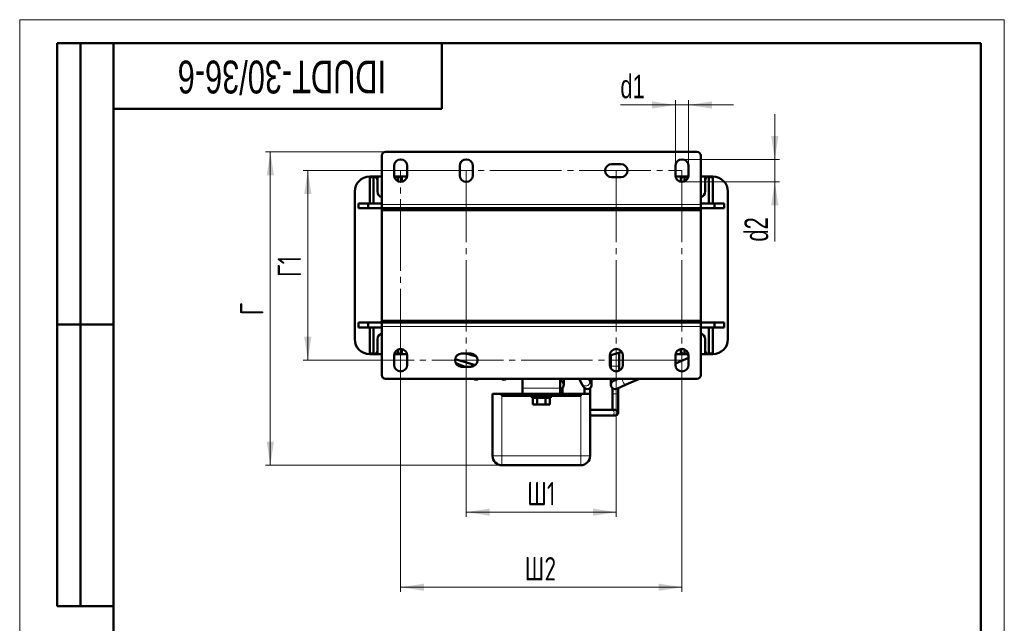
# Model space of a CAD drawing. Header units: millimetres. Extents: x 0 to 525, y 0 to 742.
# Tile 4 of 4: x 0 to 525, y 421 to 742. Entities that reach past the tile are written whole.
import ezdxf

# ---------------------------------------------------------------- set-up
doc = ezdxf.new("R2010")
doc.units = ezdxf.units.MM
doc.header["$LTSCALE"] = 2.5
doc.linetypes.add('SLD-Осевая', pattern=[19.05, 15.24, -1.27, 1.27, -1.27])
doc.linetypes.add('SLD-Сплошная', pattern=[0])
doc.styles.add('SLDTEXTSTYLE0', font='TXT', dxfattribs={"width": 0.7, "bigfont": 'bigfont'})
doc.styles.add('SLDTEXTSTYLE1', font='TXT', dxfattribs={"width": 0.7})
doc.dimstyles.new('SLDDIMSTYLE0', dxfattribs={"dimtxt": 12.5, "dimasz": 12.5, "dimexe": 0, "dimexo": 0.0625, "dimgap": 3.125, "dimtad": 2, "dimdec": 1, "dimrnd": 1e-09, "dimzin": 12, "dimdsep": 46, "dimtxsty": 'SLDTEXTSTYLE1', "dimsah": 1, "dimcen": 0.09, "dimadec": 0, "dimazin": 3, "dimtfac": 1, "dimtdec": 3, "dimtofl": 0, "dimtmove": 0, "dimatfit": 3, "dimfxl": 0, "dimfrac": 2, "dimtolj": 1, "dimtzin": 12, "dimarcsym": 0})
doc.dimstyles.new('SLDDIMSTYLE1', dxfattribs={"dimtxt": 12.5, "dimasz": 12.5, "dimexe": 0, "dimexo": 0.0625, "dimgap": 3.125, "dimtad": 2, "dimdec": 1, "dimrnd": 1e-09, "dimzin": 12, "dimdsep": 46, "dimtxsty": 'SLDTEXTSTYLE1', "dimsah": 1, "dimcen": 0.09, "dimadec": 0, "dimazin": 3, "dimtfac": 1, "dimtdec": 3, "dimtmove": 0, "dimatfit": 0, "dimfxl": 0, "dimfrac": 2, "dimtolj": 1, "dimtzin": 12, "dimarcsym": 0})

# ---------------------------------------------------------------- blocks, each defined once
blk = doc.blocks.new('_D_2')
at = {"color": 7, "linetype": 'SLD-Сплошная', "lineweight": 0}
for p, q in [((203.11, 662.06), (151.13, 662.06)), ((153.63, 561.06), (153.63, 662.06)), ((203.11, 561.06), (151.13, 561.06))]:
    blk.add_line(p, q, dxfattribs=at)
at = {"color": 7, "linetype": 'SLD-Сплошная', "lineweight": 18}
for points in [[(153.63, 662.06), (151.71, 649.56), (155.56, 649.56)], [(153.63, 561.06), (155.56, 573.56), (151.71, 573.56)]]:
    blk.add_solid(points, dxfattribs=at)
at = {"color": 7, "linetype": 'SLD-Сплошная', "lineweight": 18, "insert": (137.52, 605.34), "char_height": 12.5, "attachment_point": 1, "rotation": 90, "style": 'SLDTEXTSTYLE0'}
blk.add_mtext('Г1', dxfattribs=at)
blk = doc.blocks.new('_D_3')
at = {"color": 7, "linetype": 'SLD-Сплошная', "lineweight": 0}
for p, q in [((203.13, 561.03), (203.13, 437.56)), ((353.13, 561.03), (353.13, 437.56)), ((203.13, 440.06), (353.13, 440.06))]:
    blk.add_line(p, q, dxfattribs=at)
at = {"color": 7, "linetype": 'SLD-Сплошная', "lineweight": 18}
for points in [[(203.13, 440.06), (215.63, 438.13), (215.63, 441.98)], [(353.13, 440.06), (340.63, 441.98), (340.63, 438.13)]]:
    blk.add_solid(points, dxfattribs=at)
at = {"color": 7, "linetype": 'SLD-Сплошная', "lineweight": 18, "insert": (269.24, 456.17), "char_height": 12.5, "attachment_point": 1, "style": 'SLDTEXTSTYLE0'}
blk.add_mtext('Ш2', dxfattribs=at)
blk = doc.blocks.new('_D_4')
at = {"color": 7, "linetype": 'SLD-Сплошная', "lineweight": 0}
for p, q in [((238.13, 561.03), (238.13, 477.56)), ((318.13, 561.03), (318.13, 477.56)), ((238.13, 480.06), (318.13, 480.06))]:
    blk.add_line(p, q, dxfattribs=at)
at = {"color": 7, "linetype": 'SLD-Сплошная', "lineweight": 18}
for points in [[(238.13, 480.06), (250.63, 478.13), (250.63, 481.98)], [(318.13, 480.06), (305.63, 481.98), (305.63, 478.13)]]:
    blk.add_solid(points, dxfattribs=at)
at = {"color": 7, "linetype": 'SLD-Сплошная', "lineweight": 18, "insert": (270.58, 496.17), "char_height": 12.5, "attachment_point": 1, "style": 'SLDTEXTSTYLE0'}
blk.add_mtext('Ш1', dxfattribs=at)
blk = doc.blocks.new('_D_5')
at = {"color": 7, "linetype": 'SLD-Сплошная', "lineweight": 0}
for p, q in [((195.11, 672.06), (131.13, 672.06)), ((133.63, 505.06), (133.63, 672.06)), ((257.11, 505.06), (131.13, 505.06))]:
    blk.add_line(p, q, dxfattribs=at)
at = {"color": 7, "linetype": 'SLD-Сплошная', "lineweight": 18}
for points in [[(133.63, 672.06), (131.71, 659.56), (135.56, 659.56)], [(133.63, 505.06), (135.56, 517.56), (131.71, 517.56)]]:
    blk.add_solid(points, dxfattribs=at)
at = {"color": 7, "linetype": 'SLD-Сплошная', "lineweight": 18, "insert": (117.52, 585.01), "char_height": 12.5, "attachment_point": 1, "rotation": 90, "style": 'SLDTEXTSTYLE0'}
blk.add_mtext('Г', dxfattribs=at)
blk = doc.blocks.new('_D_6')
at = {"color": 7, "linetype": 'SLD-Сплошная', "lineweight": 0}
for p, q in [((349.63, 664.58), (349.63, 699.56)), ((356.63, 664.58), (356.63, 699.56)), ((349.63, 697.06), (320.29, 697.06)), ((349.63, 697.06), (356.63, 697.06)), ((356.63, 697.06), (380.67, 697.06))]:
    blk.add_line(p, q, dxfattribs=at)
at = {"color": 7, "linetype": 'SLD-Сплошная', "lineweight": 18}
for points in [[(349.63, 697.06), (337.13, 698.98), (337.13, 695.13)], [(356.63, 697.06), (369.13, 695.13), (369.13, 698.98)]]:
    blk.add_solid(points, dxfattribs=at)
at = {"color": 7, "linetype": 'SLD-Сплошная', "lineweight": 18, "insert": (320.29, 713.17), "char_height": 12.5, "attachment_point": 1, "style": 'SLDTEXTSTYLE1'}
blk.add_mtext('d1', dxfattribs=at)
blk = doc.blocks.new('_D_7')
at = {"color": 7, "linetype": 'SLD-Сплошная', "lineweight": 0}
for p, q in [((402.63, 668.06), (402.63, 692.1)), ((353.16, 668.06), (405.13, 668.06)), ((402.63, 668.06), (402.63, 656.06)), ((353.16, 656.06), (405.13, 656.06)), ((402.63, 656.06), (402.63, 624.24))]:
    blk.add_line(p, q, dxfattribs=at)
at = {"color": 7, "linetype": 'SLD-Сплошная', "lineweight": 18}
for points in [[(402.63, 668.06), (404.56, 680.56), (400.71, 680.56)], [(402.63, 656.06), (400.71, 643.56), (404.56, 643.56)]]:
    blk.add_solid(points, dxfattribs=at)
at = {"color": 7, "linetype": 'SLD-Сплошная', "lineweight": 18, "insert": (386.52, 624.24), "char_height": 12.5, "attachment_point": 1, "rotation": 90, "style": 'SLDTEXTSTYLE1'}
blk.add_mtext('d2', dxfattribs=at)

msp = doc.modelspace()

# ---------------------------------------------------------------- linework, layer by layer
at = {"color": 7, "linetype": 'SLD-Сплошная', "lineweight": 18}
for p, q in [((0, 742.5), (525, 742.5)), ((0, 742.5), (0, 0)), ((525, 742.5), (525, 0))]:
    msp.add_line(p, q, dxfattribs=at)
at = {"color": 7, "linetype": 'SLD-Сплошная', "lineweight": 50}
for p, q in [((20, 430), (20, 730)), ((50, 730), (20, 730)), ((20, 430), (20, 730)), ((32.5, 430), (32.5, 730)), ((32.5, 430), (32.5, 730)), ((50, 730), (50, 12.5)), ((512.5, 730), (50, 730)), ((50, 730), (50, 12.5)), ((225, 695), (225, 730)), ((512.5, 12.5), (512.5, 730)), ((50, 695), (225, 695)), ((195.13, 672.06), (361.13, 672.06)), ((193.13, 644.06), (193.13, 670.06)), ((363.13, 670.06), (363.13, 644.06)), ((199.63, 664.56), (199.63, 659.56)), ((206.63, 659.56), (206.63, 664.56)), ((234.63, 664.56), (234.63, 659.56)), ((241.63, 659.56), (241.63, 664.56)), ((320.63, 665.56), (315.63, 665.56)), ((349.63, 664.56), (349.63, 659.56)), ((356.63, 659.56), (356.63, 664.56)), ((186.63, 658.86), (188.73, 658.86)), ((186.73, 644.56), (186.73, 658.56)), ((186.73, 658.56), (188.73, 658.56)), ((188.73, 658.56), (188.73, 644.56)), ((188.88, 658.91), (190.73, 658.91)), ((190.73, 658.91), (190.73, 656.86)), ((190.73, 658.91), (193.13, 658.91)), ((190.73, 656.86), (190.73, 650.86)), ((199.69, 658.91), (203.73, 658.91)), ((199.73, 658.86), (201.73, 658.86)), ((201.73, 658.56), (199.78, 658.56)), ((201.73, 656.35), (201.73, 658.56)), ((203.73, 658.91), (203.73, 656.86)), ((203.73, 658.91), (206.57, 658.91)), ((203.73, 656.86), (203.73, 656.11)), ((315.63, 658.56), (320.63, 658.56)), ((349.69, 658.91), (352.53, 658.91)), ((352.53, 658.91), (356.57, 658.91)), ((352.53, 656.86), (352.53, 658.91)), ((352.53, 656.11), (352.53, 656.86)), ((354.53, 658.86), (356.53, 658.86)), ((354.53, 658.56), (354.53, 656.35)), ((356.49, 658.56), (354.53, 658.56)), ((363.13, 658.91), (365.53, 658.91)), ((365.53, 658.91), (367.38, 658.91)), ((365.53, 656.86), (365.53, 658.91)), ((365.53, 650.86), (365.53, 656.86)), ((367.53, 658.86), (369.63, 658.86)), ((369.53, 658.56), (367.53, 658.56)), ((367.53, 658.56), (367.53, 644.56)), ((369.53, 644.56), (369.53, 658.56)), ((178.63, 650.86), (178.63, 572.26)), ((377.63, 650.86), (377.63, 572.26)), ((180.63, 642.06), (180.63, 644.56)), ((180.63, 644.56), (185.83, 644.56)), ((185.83, 642.06), (180.63, 642.06)), ((185.83, 644.56), (185.83, 642.06)), ((185.83, 644.56), (193.13, 644.56)), ((193.13, 642.06), (185.83, 642.06)), ((193.13, 644.06), (193.13, 642.06)), ((193.13, 642.06), (363.13, 642.06)), ((193.13, 641.06), (193.13, 642.06)), ((193.13, 642.06), (223.13, 642.06)), ((223.13, 641.06), (193.13, 641.06)), ((193.13, 582.06), (193.13, 641.06)), ((193.13, 641.06), (363.13, 641.06)), ((223.13, 642.06), (223.13, 641.06)), ((237.63, 642.06), (237.63, 641.06)), ((248.63, 642.06), (248.63, 641.06)), ((263.13, 641.06), (263.13, 642.06)), ((263.13, 642.06), (293.13, 642.06)), ((293.13, 641.06), (263.13, 641.06)), ((293.13, 642.06), (293.13, 641.06)), ((307.63, 642.06), (307.63, 641.06)), ((318.63, 642.06), (318.63, 641.06)), ((333.13, 641.06), (333.13, 642.06)), ((333.13, 642.06), (363.13, 642.06)), ((363.13, 641.06), (333.13, 641.06)), ((363.13, 644.56), (370.44, 644.56)), ((363.13, 642.06), (363.13, 644.06)), ((370.44, 642.06), (363.13, 642.06)), ((363.13, 642.06), (363.13, 641.06)), ((363.13, 641.06), (363.13, 582.06)), ((370.44, 642.06), (370.44, 644.56)), ((370.44, 644.56), (375.63, 644.56)), ((375.63, 642.06), (370.44, 642.06)), ((375.63, 644.56), (375.63, 642.06)), ((20, 580), (50, 580)), ((50, 580), (20, 580)), ((180.63, 581.06), (180.63, 578.56)), ((180.63, 581.06), (185.83, 581.06)), ((180.63, 578.56), (185.83, 578.56)), ((185.83, 578.56), (185.83, 581.06)), ((185.83, 581.06), (193.13, 581.06)), ((185.83, 578.56), (193.13, 578.56)), ((186.73, 564.56), (186.73, 578.56)), ((188.73, 578.56), (188.73, 564.56)), ((193.13, 581.06), (193.13, 582.06)), ((193.13, 582.06), (223.13, 582.06)), ((363.13, 582.06), (193.13, 582.06)), ((363.13, 581.06), (193.13, 581.06)), ((193.13, 579.06), (193.13, 581.06)), ((223.13, 581.06), (193.13, 581.06)), ((193.13, 553.06), (193.13, 579.06)), ((223.13, 582.06), (223.13, 581.06)), ((237.63, 582.06), (237.63, 581.06)), ((241.21, 582.06), (241.21, 581.06)), ((245.71, 581.06), (245.71, 582.06)), ((248.63, 582.06), (248.63, 581.06)), ((263.13, 581.06), (263.13, 582.06)), ((263.13, 582.06), (293.13, 582.06)), ((293.13, 581.06), (263.13, 581.06)), ((293.13, 582.06), (293.13, 581.06)), ((307.63, 582.06), (307.63, 581.06)), ((315.21, 582.06), (315.21, 581.06)), ((318.63, 582.06), (318.63, 581.06)), ((333.13, 582.06), (363.13, 582.06)), ((333.13, 581.06), (333.13, 582.06)), ((363.13, 581.06), (333.13, 581.06)), ((363.13, 582.06), (363.13, 581.06)), ((363.13, 581.06), (370.44, 581.06)), ((363.13, 579.06), (363.13, 581.06)), ((363.13, 553.06), (363.13, 579.06)), ((363.13, 578.56), (370.44, 578.56)), ((367.53, 578.56), (367.53, 564.56)), ((369.53, 564.56), (369.53, 578.56)), ((370.44, 581.06), (370.44, 578.56)), ((370.44, 581.06), (375.63, 581.06)), ((370.44, 578.56), (375.63, 578.56)), ((375.63, 578.56), (375.63, 581.06)), ((190.73, 572.26), (190.73, 566.26)), ((365.53, 566.26), (365.53, 572.26)), ((203.73, 567.01), (203.73, 566.26)), ((352.53, 566.26), (352.53, 567.01)), ((188.73, 564.26), (186.63, 564.26)), ((188.73, 564.56), (186.73, 564.56)), ((190.73, 564.21), (188.88, 564.21)), ((190.73, 566.26), (190.73, 564.21)), ((193.13, 564.21), (190.73, 564.21)), ((199.63, 558.56), (199.63, 563.56)), ((203.73, 564.21), (199.69, 564.21)), ((201.73, 564.26), (199.73, 564.26)), ((199.78, 564.56), (201.73, 564.56)), ((201.73, 564.56), (201.73, 566.77)), ((203.73, 566.26), (203.73, 564.21)), ((206.57, 564.21), (203.73, 564.21)), ((206.63, 563.56), (206.63, 558.56)), ((235.63, 564.56), (240.63, 564.56)), ((243.56, 562.98), (238.07, 564.56)), ((241.21, 564.51), (241.21, 563.66)), ((314.63, 563.58), (320.99, 565.57)), ((314.63, 558.56), (314.63, 563.56)), ((315.21, 563.76), (315.21, 557.92)), ((319.71, 557.92), (319.71, 565.17)), ((321.63, 563.56), (321.63, 558.56)), ((349.63, 558.56), (349.63, 563.56)), ((349.63, 559.28), (356.63, 562.29)), ((349.7, 564.21), (349.69, 564.21)), ((352.53, 564.21), (349.69, 564.21)), ((352.53, 564.21), (352.53, 566.26)), ((356.57, 564.21), (352.53, 564.21)), ((354.53, 566.77), (354.53, 564.56)), ((354.53, 564.56), (356.49, 564.56)), ((356.53, 564.26), (354.53, 564.26)), ((356.63, 563.56), (356.63, 558.56)), ((365.53, 564.21), (363.13, 564.21)), ((365.53, 564.21), (365.53, 566.26)), ((367.38, 564.21), (365.53, 564.21)), ((367.53, 564.56), (369.53, 564.56)), ((369.63, 564.26), (367.53, 564.26)), ((232.17, 561.57), (242.98, 558.46)), ((237.53, 557.59), (232.49, 559.51)), ((240.63, 557.56), (235.63, 557.56)), ((241.21, 558.97), (241.21, 557.61)), ((315.21, 557.92), (315.21, 556.64)), ((319.71, 555.43), (319.71, 557.92)), ((195.13, 551.06), (361.13, 551.06)), ((242.02, 551.06), (242.65, 550.81)), ((268.13, 551.06), (268.13, 546.06)), ((268.13, 543.06), (268.13, 546.06)), ((288.13, 546.06), (288.13, 551.06)), ((288.48, 550.08), (288.13, 550.18)), ((288.13, 546.06), (288.13, 543.06)), ((289.43, 543.06), (289.43, 546.31)), ((290.11, 547.92), (290.11, 551.06)), ((298.25, 551.06), (299.91, 548.18)), ((299.91, 548.18), (300.71, 546.79)), ((301.23, 546.17), (301.23, 543.06)), ((303.81, 550.42), (303.44, 551.06)), ((304.61, 549.04), (303.81, 550.42)), ((304.23, 543.06), (304.23, 546.31)), ((304.91, 547.92), (304.91, 551.06)), ((315.21, 551.06), (315.21, 547.92)), ((316.03, 546.17), (316.03, 543.06)), ((319.07, 551.06), (316.57, 549.98)), ((318.34, 545.85), (323.44, 548.03)), ((319.03, 543.06), (319.03, 546.31)), ((323.44, 548.03), (330.48, 551.06)), ((252.13, 543.06), (252.13, 510.06)), ((252.13, 543.06), (257.13, 543.06)), ((257.13, 542.06), (257.13, 543.06)), ((257.13, 543.06), (268.13, 543.06)), ((275.21, 542.06), (257.13, 542.06)), ((268.13, 543.06), (288.13, 543.06)), ((273.13, 542.06), (273.13, 541.06)), ((283.13, 541.06), (273.13, 541.06)), ((273.56, 541.06), (273.56, 537.46)), ((281.06, 542.06), (275.21, 542.06)), ((275.85, 541.06), (275.85, 537.46)), ((280.42, 541.06), (280.42, 537.46)), ((299.13, 542.06), (281.06, 542.06)), ((282.7, 541.06), (282.7, 537.46)), ((283.13, 541.06), (283.13, 542.06)), ((288.13, 543.06), (299.13, 543.06)), ((299.13, 543.06), (299.13, 542.06)), ((299.13, 543.06), (304.13, 543.06)), ((304.13, 510.06), (304.13, 543.06)), ((304.23, 534.56), (304.23, 543.06)), ((316.03, 543.06), (316.03, 534.56)), ((319.03, 533.06), (319.03, 543.06)), ((275.85, 537.46), (273.56, 537.46)), ((280.42, 537.46), (275.85, 537.46)), ((282.7, 537.46), (280.42, 537.46)), ((315.69, 534.56), (304.13, 534.56)), ((304.13, 531.56), (315.69, 531.56)), ((317.53, 534.56), (315.69, 534.56)), ((315.69, 531.56), (317.53, 531.56)), ((257.13, 505.06), (299.13, 505.06)), ((20, 430), (50, 430))]:
    msp.add_line(p, q, dxfattribs=at)
at = {"color": 7, "linetype": 'SLD-Осевая', "lineweight": 18}
for p, q in [((203.13, 662.06), (353.13, 662.06)), ((203.13, 561.06), (203.13, 662.06)), ((238.13, 662.06), (238.13, 561.06)), ((318.13, 662.06), (318.13, 561.06)), ((353.13, 662.06), (353.13, 561.06)), ((353.13, 561.06), (203.13, 561.06))]:
    msp.add_line(p, q, dxfattribs=at)
at = {"color": 8, "linetype": 'SLD-Сплошная', "lineweight": 18}
for p, q in [((363.13, 644.06), (193.13, 644.06)), ((193.13, 579.06), (363.13, 579.06)), ((237.59, 557.56), (237.53, 557.59)), ((315.21, 557.92), (319.71, 557.92)), ((288.13, 546.06), (268.13, 546.06)), ((257.13, 510.06), (257.13, 542.06)), ((275.61, 543.06), (275.61, 542.06)), ((280.65, 542.06), (280.65, 543.06)), ((299.13, 542.06), (299.13, 510.06)), ((304.23, 543.06), (304.13, 543.06)), ((319.03, 543.06), (316.03, 543.06)), ((252.13, 510.06), (257.13, 510.06)), ((299.13, 510.06), (257.13, 510.06)), ((257.13, 505.06), (257.13, 510.06)), ((299.13, 510.06), (304.13, 510.06)), ((299.13, 510.06), (299.13, 505.06))]:
    msp.add_line(p, q, dxfattribs=at)
at = {"color": 7, "linetype": 'SLD-Сплошная', "lineweight": 50, "flags": 128}
for points in [[(258.26, 550.67), (257.4, 550.84), (256.99, 551.06)], [(259.53, 551.06), (259.12, 550.84), (258.26, 550.67)]]:
    msp.add_lwpolyline(points, dxfattribs=at)
at = {"color": 8, "linetype": 'SLD-Сплошная', "lineweight": 18, "flags": 128}
for points in [[(321.63, 549.71), (321.36, 550.53), (321.27, 551.06)], [(323.44, 548.03), (323.01, 548.04), (322.52, 548.36), (322.04, 548.94), (321.63, 549.71)], [(315.69, 531.56), (316.16, 531.67), (316.56, 532), (316.83, 532.48), (316.92, 533.06), (316.83, 533.63), (316.56, 534.12), (316.16, 534.44), (315.69, 534.56)]]:
    msp.add_lwpolyline(points, dxfattribs=at)
at = {"color": 7, "linetype": 'SLD-Сплошная', "lineweight": 50}
for centre, radius, start, end in [((195.13, 670.06), 2, 90, 180), ((361.13, 670.06), 2, 360, 90), ((203.13, 664.56), 3.5, 0, 180), ((238.13, 664.56), 3.5, 0, 180), ((353.13, 664.56), 3.5, 360, 180), ((315.63, 662.06), 3.5, 90, 270), ((320.63, 662.06), 3.5, 270, 90), ((186.63, 650.86), 8, 90, 180), ((188.88, 648.91), 10, 90, 95.732), ((188.73, 656.86), 2, 0, 90), ((203.13, 659.56), 3.5, 180, 0), ((201.73, 656.86), 2, 0, 90), ((238.13, 659.56), 3.5, 180, 0), ((353.13, 659.56), 3.5, 180, 0), ((354.53, 656.86), 2, 90, 180), ((367.53, 656.86), 2, 90, 180), ((367.38, 648.91), 10, 84.268, 90), ((369.63, 650.86), 8, 0, 90), ((193.73, 650.86), 3, 180, 258.463), ((362.53, 650.86), 3, 281.537, 0), ((186.63, 572.26), 8, 180, 270), ((193.73, 572.26), 3, 101.537, 180), ((362.53, 572.26), 3, 0, 78.463), ((369.63, 572.26), 8, 270, 0), ((203.13, 563.56), 3.5, 0, 180), ((318.13, 563.56), 3.5, 0, 180), ((353.13, 563.56), 3.5, 0, 180), ((188.88, 574.21), 10, 264.268, 270), ((188.73, 566.26), 2, 270, 0), ((201.73, 566.26), 2, 270, 0), ((235.63, 561.06), 3.5, 90, 270), ((240.63, 561.06), 3.5, 270, 90), ((354.53, 566.26), 2, 180, 270), ((367.53, 566.26), 2, 180, 270), ((367.38, 574.21), 10, 270, 275.732), ((203.13, 558.56), 3.5, 180, 0), ((318.13, 558.56), 3.5, 180, 0), ((353.13, 558.56), 3.5, 180, 0), ((195.13, 553.06), 2, 180, 270), ((361.13, 553.06), 2, 270, 360), ((243.46, 552.92), 2.25, 249.0977, 304.325), ((287.86, 547.92), 2.25, 277.0242, 343.9746), ((287.86, 547.92), 2.25, 343.9746, 73.9746), ((302.66, 547.92), 2.25, 209.9555, 299.9555), ((302.66, 547.92), 2.25, 299.9555, 29.9555), ((317.46, 547.92), 2.25, 113.2376, 293.2376), ((317.53, 533.06), 1.5, 0, 90), ((317.53, 533.06), 1.5, 270, 0), ((257.13, 510.06), 5, 180, 270), ((299.13, 510.06), 5, 270, 360)]:
    msp.add_arc(centre, radius, start, end, dxfattribs=at)
at = {"color": 8, "linetype": 'SLD-Сплошная', "lineweight": 18}
for centre, radius, start, end in [((359.32, 565.78), 3.9, 203.7312, 226.4034), ((301.5, 549.19), 1.89, 212.4559, 280.8906), ((301.78, 549.54), 2.21, 272.0576, 23.4081)]:
    msp.add_arc(centre, radius, start, end, dxfattribs=at)

# ---------------------------------------------------------------- texts
at = {"color": 7, "linetype": 'Continuous', "lineweight": 0, "insert": (139.81, 703.21), "char_height": 17.5, "attachment_point": 2, "rotation": 180, "style": 'SLDTEXTSTYLE1'}
msp.add_mtext('IDUDT-30/36-6', dxfattribs=at)

# ---------------------------------------------------------------- dimensions: what is measured, and where the dimension line sits
at = {"color": 7, "linetype": 'SLD-Сплошная', "lineweight": 18}
for base, p1, p2, text, dimstyle, picture, middle in [((356.63, 697.06), (349.63, 664.56), (356.63, 664.56), 'd1', 'SLDDIMSTYLE1', '_D_6', (326.51, 697.06)), ((353.13, 440.06), (203.13, 561.06), (353.13, 561.06), 'Ш2', 'SLDDIMSTYLE0', '_D_3', (278.13, 440.06))]:
    dim = msp.add_linear_dim(base=base, p1=p1, p2=p2, text=text, dimstyle=dimstyle, dxfattribs=at)
    dim.commit()
    dim.dimension.update_dxf_attribs({"geometry": picture, "text_midpoint": middle, "dimtype": 160})
for base, p1, p2, angle, text, dimstyle, picture, middle in [((402.63, 656.06), (353.13, 668.06), (353.13, 656.06), 90, 'd2', 'SLDDIMSTYLE1', '_D_7', (402.63, 631.79)), ((133.63, 672.06), (257.13, 505.06), (195.13, 672.06), 90, 'Г', 'SLDDIMSTYLE0', '_D_5', (133.63, 588.56)), ((153.63, 662.06), (203.13, 561.06), (203.13, 662.06), 90, 'Г1', 'SLDDIMSTYLE0', '_D_2', (153.63, 611.56)), ((318.13, 480.06), (238.13, 561.06), (318.13, 561.06), 0, 'Ш1', 'SLDDIMSTYLE0', '_D_4', (278.13, 480.06))]:
    dim = msp.add_linear_dim(base=base, p1=p1, p2=p2, angle=angle, text=text, dimstyle=dimstyle, dxfattribs=at)
    dim.commit()
    dim.dimension.update_dxf_attribs({"geometry": picture, "text_midpoint": middle, "dimtype": 160})

doc.saveas('drawing.dxf')
